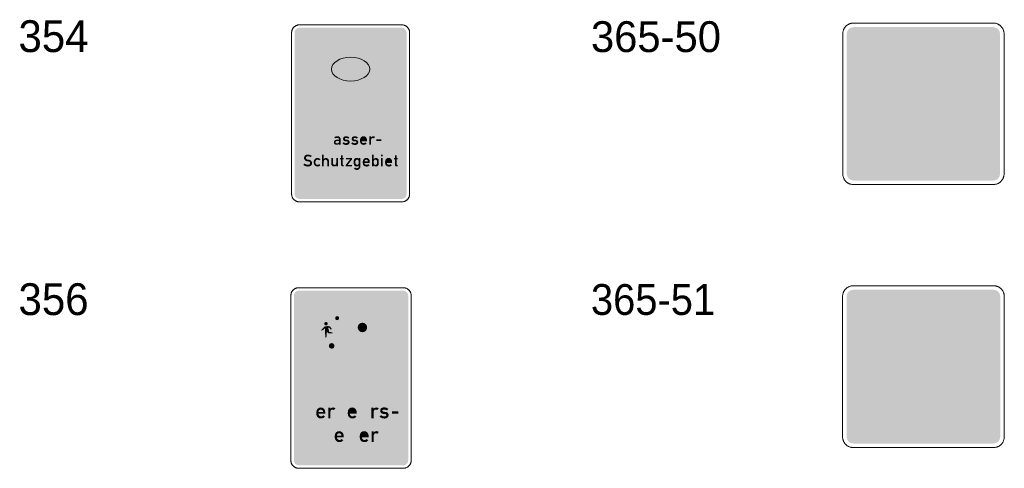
# Model space of a CAD drawing. Header units: millimetres. Extents: x 27 to 616, y -913 to 238.
# Tile 3 of 38: x 27 to 162, y -768 to -706. Entities that reach past the tile are written whole.
import ezdxf
from ezdxf.enums import TextEntityAlignment as Align

# ---------------------------------------------------------------- set-up
doc = ezdxf.new("R2010")
doc.units = ezdxf.units.MM
doc.header["$LTSCALE"] = 5
doc.linetypes.add('AUSGEZOGEN', pattern=[0])
doc.layers.add('Ebene_1', color=7, linetype='Continuous', true_color=0x000000)
doc.layers.add('Layer13', color=5, linetype='Continuous', true_color=0x0000ff)
doc.styles.add('Arial', font='arial.ttf')

msp = doc.modelspace()

# ---------------------------------------------------------------- hatches: boundary and pattern name
at = {"layer": 'Ebene_1', "linetype": 'AUSGEZOGEN', "lineweight": 18, "true_color": 0xfffffe}
for points in [[(67.52, -710.12), (77.22, -710.12), (77.22, -719.82), (67.52, -719.82)], [(143.46, -710.34), (158.2, -710.34), (158.2, -725.07), (143.46, -725.07)], [(68.55, -723.32), (68.14, -721.7), (68.4, -721.7), (68.66, -722.86), (68.98, -721.7), (69.15, -721.7), (69.47, -722.86), (69.73, -721.7), (69.99, -721.7), (69.59, -723.32), (69.37, -723.32), (69.07, -722.15), (68.76, -723.32)], [(71.26, -723.13), (71.42, -722.97), (71.66, -723.1), (71.93, -723.08), (72, -722.93), (71.9, -722.86), (71.66, -722.84), (71.52, -722.81), (71.42, -722.73), (71.35, -722.61), (71.33, -722.48), (71.41, -722.27), (71.6, -722.16), (71.92, -722.16), (72.21, -722.3), (72.07, -722.48), (71.87, -722.38), (71.65, -722.39), (71.57, -722.52), (71.67, -722.61), (71.92, -722.63), (72.05, -722.66), (72.15, -722.74), (72.22, -722.86), (72.24, -723), (72.17, -723.18), (72.02, -723.3), (71.81, -723.34), (71.61, -723.33), (71.42, -723.26)], [(72.44, -723.13), (72.6, -722.97), (72.84, -723.1), (73.12, -723.08), (73.19, -722.93), (73.08, -722.86), (72.84, -722.84), (72.71, -722.81), (72.6, -722.73), (72.53, -722.61), (72.52, -722.48), (72.6, -722.27), (72.78, -722.16), (73.1, -722.16), (73.39, -722.3), (73.25, -722.48), (73.05, -722.38), (72.83, -722.39), (72.75, -722.52), (72.85, -722.61), (73.1, -722.63), (73.23, -722.66), (73.34, -722.74), (73.4, -722.86), (73.42, -723), (73.36, -723.18), (73.2, -723.3), (73, -723.34), (72.8, -723.33), (72.61, -723.26)], [(74.61, -722.82), (73.89, -722.82), (73.89, -722.85), (73.93, -722.99), (74.04, -723.08), (74.24, -723.09), (74.41, -722.99), (74.58, -723.14), (74.45, -723.25), (74.29, -723.31), (74.13, -723.33), (73.96, -723.29), (73.83, -723.22), (73.74, -723.11), (73.68, -722.99), (73.66, -722.85), (73.66, -722.62), (73.7, -722.43), (73.8, -722.28), (73.95, -722.18), (74.13, -722.14), (74.32, -722.18), (74.47, -722.28), (74.57, -722.43), (74.61, -722.62)], [(73.89, -722.62), (73.96, -722.44), (74.13, -722.37), (74.31, -722.44), (74.38, -722.62)], [(74.95, -723.32), (74.95, -722.17), (75.18, -722.17), (75.18, -722.3), (75.3, -722.2), (75.45, -722.15), (75.59, -722.17), (75.73, -722.24), (75.57, -722.44), (75.4, -722.38), (75.24, -722.46), (75.18, -722.61), (75.18, -723.32)], [(75.91, -722.57), (76.6, -722.57), (76.6, -722.8), (75.91, -722.8)], [(65.91, -726.07), (66.07, -725.89), (66.36, -726.03), (66.68, -726.03), (66.82, -725.93), (66.84, -725.77), (66.77, -725.66), (66.66, -725.61), (66.4, -725.57), (66.22, -725.51), (66.09, -725.39), (66.01, -725.24), (66, -725.05), (66.04, -724.91), (66.13, -724.79), (66.25, -724.7), (66.4, -724.66), (66.74, -724.68), (67.05, -724.81), (66.91, -725.02), (66.68, -724.91), (66.43, -724.9), (66.29, -724.98), (66.24, -725.14), (66.3, -725.27), (66.43, -725.33), (66.69, -725.36), (66.86, -725.42), (67, -725.54), (67.08, -725.7), (67.09, -725.88), (67.05, -726.01), (66.97, -726.13), (66.87, -726.21), (66.74, -726.27), (66.52, -726.3), (66.3, -726.27), (66.09, -726.2)], [(68.24, -726.11), (68.08, -726.24), (67.89, -726.29), (67.69, -726.27), (67.51, -726.18), (67.37, -726), (67.32, -725.78), (67.32, -725.63), (67.36, -725.43), (67.47, -725.27), (67.64, -725.15), (67.84, -725.11), (68.06, -725.16), (68.24, -725.3), (68.06, -725.45), (67.97, -725.38), (67.87, -725.35), (67.76, -725.36), (67.66, -725.41), (67.58, -725.51), (67.55, -725.63), (67.55, -725.78), (67.58, -725.89), (67.64, -725.98), (67.73, -726.04), (67.84, -726.07), (67.96, -726.04), (68.06, -725.96)], [(68.47, -726.28), (68.47, -724.67), (68.7, -724.67), (68.7, -725.26), (68.82, -725.16), (68.97, -725.12), (69.11, -725.13), (69.25, -725.2), (69.36, -725.34), (69.4, -725.5), (69.4, -726.28), (69.17, -726.28), (69.17, -725.58), (69.1, -725.41), (68.93, -725.34), (68.77, -725.41), (68.7, -725.58), (68.7, -726.28)], [(70.64, -726.28), (70.41, -726.28), (70.41, -726.15), (70.29, -726.25), (70.14, -726.29), (69.99, -726.28), (69.86, -726.21), (69.75, -726.07), (69.71, -725.91), (69.71, -725.13), (69.94, -725.13), (69.94, -725.83), (70.01, -726), (70.18, -726.07), (70.34, -726), (70.41, -725.83), (70.41, -725.13), (70.64, -725.13)], [(71.44, -726.28), (71.3, -726.28), (71.2, -726.26), (71.12, -726.21), (71.06, -726.12), (71.04, -726.02), (71.04, -725.32), (70.93, -725.32), (70.93, -725.13), (71.04, -725.13), (71.04, -724.78), (71.27, -724.78), (71.27, -725.13), (71.44, -725.13), (71.44, -725.32), (71.27, -725.32), (71.27, -725.99), (71.34, -726.07), (71.44, -726.07)], [(71.7, -726.28), (71.7, -726.09), (72.28, -725.33), (71.73, -725.33), (71.73, -725.13), (72.57, -725.13), (72.57, -725.3), (71.99, -726.07), (72.57, -726.07), (72.57, -726.28)], [(76.55, -724.67), (76.78, -724.67), (76.78, -724.9), (76.55, -724.9)], [(76.55, -725.13), (76.78, -725.13), (76.78, -726.28), (76.55, -726.28)], [(78.05, -725.79), (77.33, -725.79), (77.33, -725.82), (77.37, -725.96), (77.49, -726.05), (77.68, -726.06), (77.85, -725.96), (78.03, -726.11), (77.89, -726.22), (77.74, -726.29), (77.57, -726.3), (77.4, -726.26), (77.28, -726.19), (77.18, -726.09), (77.12, -725.96), (77.1, -725.82), (77.1, -725.59), (77.14, -725.4), (77.24, -725.25), (77.39, -725.15), (77.58, -725.11), (77.76, -725.15), (77.91, -725.25), (78.02, -725.4), (78.05, -725.59)], [(77.33, -725.59), (77.4, -725.42), (77.58, -725.34), (77.75, -725.42), (77.82, -725.59)], [(78.83, -726.28), (78.69, -726.28), (78.59, -726.26), (78.5, -726.21), (78.45, -726.12), (78.43, -726.02), (78.43, -725.32), (78.31, -725.32), (78.31, -725.13), (78.43, -725.13), (78.43, -724.78), (78.66, -724.78), (78.66, -725.13), (78.83, -725.13), (78.83, -725.32), (78.66, -725.32), (78.66, -725.99), (78.73, -726.07), (78.83, -726.07)], [(77.38, -756.07), (67.48, -756.07), (67.48, -746.17), (77.38, -746.17)], [(143.44, -746.31), (158.21, -746.31), (158.21, -761.08), (143.44, -761.08)], [(69.4, -750.85), (69.43, -750.7), (69.51, -750.58), (69.63, -750.5), (69.78, -750.47), (69.93, -750.5), (70.05, -750.58), (70.13, -750.7), (70.16, -750.85), (70.13, -751), (70.05, -751.12), (69.93, -751.2), (69.78, -751.23), (69.63, -751.2), (69.51, -751.12), (69.43, -751)], [(66.63, -760.77), (65.95, -758.71), (66.28, -758.71), (66.76, -760.29), (67.24, -758.71), (67.57, -758.71), (66.89, -760.77)], [(70.51, -760.77), (70.51, -758.71), (70.81, -758.71), (70.81, -760), (71.38, -759.3), (71.73, -759.3), (71.23, -759.87), (71.8, -760.77), (71.43, -760.77), (71.05, -760.09), (70.81, -760.35), (70.81, -760.77)], [(73.61, -760.77), (73.61, -758.71), (73.9, -758.71), (73.9, -759.46), (74.05, -759.34), (74.23, -759.28), (74.42, -759.3), (74.6, -759.39), (74.74, -759.56), (74.78, -759.78), (74.78, -760.77), (74.49, -760.77), (74.49, -759.87), (74.47, -759.75), (74.4, -759.66), (74.31, -759.6), (74.2, -759.57), (74.08, -759.6), (73.99, -759.66), (73.92, -759.75), (73.9, -759.87), (73.9, -760.77)], [(76.33, -760.54), (76.54, -760.33), (76.68, -760.43), (76.84, -760.49), (77.02, -760.5), (77.19, -760.47), (77.27, -760.39), (77.28, -760.28), (77.15, -760.18), (76.84, -760.16), (76.67, -760.12), (76.53, -760.01), (76.45, -759.87), (76.42, -759.69), (76.45, -759.56), (76.53, -759.44), (76.63, -759.35), (76.76, -759.29), (76.97, -759.27), (77.17, -759.29), (77.37, -759.36), (77.54, -759.47), (77.36, -759.7), (77.11, -759.58), (76.83, -759.58), (76.74, -759.64), (76.72, -759.76), (76.85, -759.87), (77.17, -759.89), (77.34, -759.93), (77.47, -760.04), (77.56, -760.18), (77.58, -760.36), (77.5, -760.59), (77.3, -760.74), (77.04, -760.8), (76.78, -760.78), (76.54, -760.69), (76.33, -760.54), (76.37, -760.57), (76.43, -760.63), (76.44, -760.64), (76.4, -760.61)], [(69.3, -760.77), (69.3, -759.3), (69.59, -759.3), (69.59, -759.46), (69.75, -759.34), (69.93, -759.28), (70.12, -759.3), (70.29, -759.39), (70.08, -759.65), (69.98, -759.59), (69.87, -759.57), (69.76, -759.6), (69.67, -759.67), (69.59, -759.87), (69.59, -760.77)], [(73.2, -760.15), (72.28, -760.15), (72.28, -760.18), (72.33, -760.36), (72.48, -760.47), (72.73, -760.49), (72.85, -760.44), (72.94, -760.36), (73.17, -760.55), (73, -760.69), (72.8, -760.78), (72.58, -760.79), (72.37, -760.75), (72.21, -760.65), (72.09, -760.52), (72.01, -760.36), (71.99, -760.18), (71.99, -759.89), (72.03, -759.65), (72.16, -759.46), (72.36, -759.33), (72.59, -759.28), (72.83, -759.33), (73.02, -759.46), (73.15, -759.65), (73.2, -759.89)], [(72.28, -759.89), (72.31, -759.77), (72.37, -759.67), (72.47, -759.6), (72.59, -759.57), (72.72, -759.6), (72.82, -759.67), (72.88, -759.77), (72.91, -759.89)], [(75.23, -760.77), (75.23, -759.3), (75.52, -759.3), (75.52, -759.46), (75.67, -759.34), (75.85, -759.28), (76.04, -759.3), (76.22, -759.39), (76.01, -759.65), (75.91, -759.59), (75.8, -759.57), (75.69, -759.6), (75.59, -759.67), (75.52, -759.87), (75.52, -760.77)], [(78.02, -759.81), (78.91, -759.81), (78.91, -760.11), (78.02, -760.11)], [(68.62, -764.01), (68.62, -761.95), (68.91, -761.95), (68.91, -762.7), (69.07, -762.58), (69.25, -762.52), (69.44, -762.54), (69.61, -762.63), (69.75, -762.8), (69.8, -763.02), (69.8, -764.01), (69.5, -764.01), (69.5, -763.11), (69.48, -762.99), (69.42, -762.9), (69.32, -762.84), (69.21, -762.81), (69.09, -762.84), (69, -762.9), (68.94, -762.99), (68.91, -763.11), (68.91, -764.01)], [(72.34, -764.01), (72.15, -764.01), (72.02, -763.98), (71.92, -763.91), (71.85, -763.81), (71.82, -763.68), (71.82, -761.95), (72.12, -761.95), (72.12, -763.64), (72.21, -763.73), (72.34, -763.73)], [(72.78, -764.01), (72.78, -762.78), (72.63, -762.78), (72.63, -762.54), (72.78, -762.54), (72.78, -762.32), (72.81, -762.17), (72.89, -762.06), (73, -761.98), (73.15, -761.95), (73.37, -761.95), (73.37, -762.22), (73.16, -762.22), (73.07, -762.32), (73.07, -762.54), (73.37, -762.54), (73.37, -762.78), (73.07, -762.78), (73.07, -764.01)], [(74.84, -763.38), (73.92, -763.38), (73.92, -763.42), (73.97, -763.6), (74.12, -763.71), (74.37, -763.73), (74.48, -763.68), (74.58, -763.6), (74.8, -763.79), (74.64, -763.93), (74.44, -764.02), (74.22, -764.03), (74.01, -763.99), (73.85, -763.89), (73.73, -763.76), (73.65, -763.6), (73.63, -763.42), (73.63, -763.13), (73.67, -762.89), (73.8, -762.7), (74, -762.57), (74.23, -762.52), (74.47, -762.57), (74.66, -762.7), (74.79, -762.89), (74.84, -763.13)], [(73.92, -763.13), (73.94, -763), (74.01, -762.91), (74.11, -762.84), (74.23, -762.81), (74.35, -762.84), (74.45, -762.91), (74.52, -763), (74.54, -763.13)], [(75.24, -764.01), (75.24, -762.54), (75.54, -762.54), (75.54, -762.7), (75.69, -762.58), (75.87, -762.52), (76.06, -762.54), (76.24, -762.63), (76.03, -762.89), (75.93, -762.83), (75.82, -762.81), (75.71, -762.84), (75.61, -762.91), (75.54, -763.11), (75.54, -764.01)]]:
    msp.add_hatch(color=7, dxfattribs=at).paths.add_polyline_path(points, flags=0)
at = {"layer": 'Ebene_1', "linetype": 'AUSGEZOGEN', "lineweight": 18, "true_color": 0x000000}
for points in [[(75.47, -712.96), (75.4, -713.36), (75.22, -713.74), (74.94, -714.08), (74.56, -714.38), (74.1, -714.63), (73.58, -714.81), (72.99, -714.93), (72.37, -714.97), (71.75, -714.93), (71.16, -714.81), (70.64, -714.63), (70.18, -714.38), (69.8, -714.08), (69.52, -713.74), (69.34, -713.36), (69.27, -712.96), (69.34, -712.55), (69.52, -712.17), (69.8, -711.83), (70.18, -711.53), (70.64, -711.29), (71.16, -711.1), (71.75, -710.98), (72.37, -710.94), (72.99, -710.98), (73.58, -711.1), (74.1, -711.29), (74.56, -711.53), (74.94, -711.83), (75.22, -712.17), (75.4, -712.55)], [(148.86, -714.73), (148.53, -714.89), (148.3, -715.04), (148.12, -715.25), (148, -715.5), (147.96, -715.78), (147.99, -715.99), (148.06, -716.2), (150.34, -721.09), (150.5, -721.33), (150.71, -721.5), (150.96, -721.62), (151.23, -721.66), (151.45, -721.63), (151.65, -721.57), (151.98, -721.41), (154.43, -723.46), (153.97, -723.73), (153.48, -723.93), (152.97, -724.05), (152.44, -724.09), (151.91, -724.05), (151.41, -723.93), (150.92, -723.74), (150.47, -723.47), (149.53, -722.73), (148.7, -721.89), (147.99, -720.96), (147.39, -719.96), (146.91, -718.89), (146.56, -717.77), (146.35, -716.61), (146.27, -715.42), (146.31, -714.57), (146.4, -714.04), (146.56, -713.54), (146.8, -713.07), (147.11, -712.65), (147.47, -712.28), (147.89, -711.97), (148.36, -711.72), (148.86, -711.54)], [(149.36, -714.91), (149.36, -711.34), (150.34, -711.8), (150.34, -714.46), (149.36, -714.91), (152.16, -720.92), (153.14, -720.46), (155.18, -722.16), (154.9, -723.21), (152.16, -720.92)], [(69.27, -715.44), (69.27, -714.51), (70.09, -714.51), (70.6, -714.78), (71.16, -714.97), (71.76, -715.09), (72.37, -715.13), (72.98, -715.09), (73.58, -714.97), (74.14, -714.78), (74.65, -714.51), (75.47, -714.51), (75.47, -715.44)], [(69.74, -717.45), (69.63, -717.4), (69.58, -717.29), (69.58, -715.74), (69.63, -715.64), (69.74, -715.59), (70.2, -715.59), (70.31, -715.64), (70.36, -715.74), (70.36, -717.29), (70.31, -717.4), (70.2, -717.45)], [(70.67, -717.45), (70.56, -717.4), (70.51, -717.29), (70.51, -715.74), (70.56, -715.64), (70.67, -715.59), (71.13, -715.59), (71.24, -715.64), (71.29, -715.74), (71.29, -716.17), (71.33, -716.28), (71.44, -716.33), (71.74, -716.33), (71.85, -716.3), (71.95, -716.24), (72.05, -716.14), (72.2, -716.05), (72.37, -716.02), (72.54, -716.05), (72.69, -716.14), (72.79, -716.24), (72.89, -716.3), (73, -716.33), (73.3, -716.33), (73.41, -716.28), (73.45, -716.17), (73.45, -715.74), (73.5, -715.64), (73.61, -715.59), (74.07, -715.59), (74.18, -715.64), (74.23, -715.74), (74.23, -717.29), (74.18, -717.4), (74.07, -717.45), (73.61, -717.45), (73.5, -717.4), (73.45, -717.29), (73.45, -716.87), (73.41, -716.76), (73.3, -716.71), (73, -716.71), (72.89, -716.73), (72.79, -716.8), (72.69, -716.89), (72.54, -716.99), (72.37, -717.02), (72.2, -716.99), (72.05, -716.89), (71.95, -716.8), (71.85, -716.73), (71.74, -716.71), (71.44, -716.71), (71.33, -716.76), (71.29, -716.87), (71.29, -717.29), (71.24, -717.4), (71.13, -717.45)], [(74.54, -717.45), (74.43, -717.4), (74.38, -717.29), (74.38, -715.74), (74.43, -715.64), (74.54, -715.59), (75, -715.59), (75.11, -715.64), (75.16, -715.74), (75.16, -717.29), (75.11, -717.4), (75, -717.45)], [(70.8, -747.05), (70.78, -747.16), (70.72, -747.25), (70.64, -747.31), (70.53, -747.33), (70.43, -747.31), (70.34, -747.25), (70.28, -747.16), (70.26, -747.05), (70.28, -746.95), (70.34, -746.86), (70.43, -746.8), (70.53, -746.78), (70.64, -746.8), (70.72, -746.86), (70.78, -746.95)], [(68.85, -748.46), (68.54, -748.72), (68.31, -748.7), (68.86, -748.15), (69.04, -748.18), (69.21, -748.12), (69.57, -748.2), (69.61, -748.23), (69.8, -748.6), (69.66, -748.61), (69.56, -748.53), (69.47, -748.36), (69.3, -748.36), (69.45, -748.95), (69.78, -748.98), (69.9, -749.03), (69.95, -749.15), (69.38, -749.15), (69.33, -749.13), (69.25, -749), (69.08, -749.05), (69.08, -749.57), (69.03, -749.69), (68.91, -749.75)], [(69.25, -747.81), (69.18, -747.99), (69, -748.06), (68.83, -747.99), (68.75, -747.81), (68.83, -747.63), (69, -747.56), (69.18, -747.63)], [(70.18, -749.74), (70.41, -748.4), (70.41, -748.35), (70.33, -747.71), (69.8, -748.03), (69.62, -748.06), (69.48, -747.95), (70.34, -747.44), (70.59, -747.48), (70.83, -747.37), (71.28, -747.51), (71.33, -747.55), (71.59, -748.03), (71.41, -748.05), (71.27, -747.94), (71.15, -747.72), (70.87, -747.63), (70.95, -748.29), (70.96, -748.33), (71.16, -748.81), (71.6, -749), (71.72, -749.13), (71.72, -749.31), (70.99, -749.02), (70.95, -748.98), (70.69, -748.38), (70.45, -749.56), (70.35, -749.71), (70.18, -749.74), (70.23, -749.75), (70.23, -749.75)], [(73.34, -748.33), (73.39, -748.08), (73.53, -747.87), (73.73, -747.73), (73.99, -747.68), (74.24, -747.73), (74.45, -747.87), (74.59, -748.08), (74.64, -748.33), (74.59, -748.58), (74.45, -748.79), (74.24, -748.93), (73.99, -748.98), (73.73, -748.93), (73.53, -748.79), (73.39, -748.58)], [(147.38, -750.71), (147.05, -750.87), (146.81, -751.02), (146.63, -751.23), (146.52, -751.48), (146.48, -751.76), (146.5, -751.98), (146.57, -752.18), (148.86, -757.09), (149.02, -757.32), (149.23, -757.5), (149.48, -757.61), (149.76, -757.65), (149.97, -757.63), (150.17, -757.56), (150.51, -757.41), (152.96, -759.46), (152.5, -759.73), (152.01, -759.93), (151.5, -760.05), (150.97, -760.09), (150.44, -760.05), (149.93, -759.94), (149.44, -759.74), (148.99, -759.47), (148.05, -758.73), (147.22, -757.89), (146.5, -756.96), (145.9, -755.95), (145.42, -754.88), (145.07, -753.76), (144.86, -752.6), (144.78, -751.4), (144.82, -750.55), (144.91, -750.02), (145.08, -749.52), (145.32, -749.05), (145.62, -748.63), (145.99, -748.25), (146.4, -747.94), (146.87, -747.69), (147.38, -747.51)], [(147.87, -750.89), (147.87, -747.31), (148.86, -747.77), (148.86, -750.43), (147.87, -750.89), (150.69, -756.91), (151.67, -756.45), (153.72, -758.16), (153.44, -759.21), (150.69, -756.91)], [(76.09, -751.03), (74.64, -749.93), (74.64, -751.77), (73.34, -751.77), (73.34, -749.93), (71.88, -751.03), (71.78, -751.07), (71.67, -751.08), (71.57, -751.05), (71.48, -750.97), (71.47, -750.95), (70.43, -750.95), (70.33, -751.2), (70.16, -751.38), (69.94, -751.48), (69.68, -751.5), (69.44, -751.41), (69.25, -751.24), (69.15, -751.01), (69.14, -750.75), (69.23, -750.51), (69.4, -750.33), (69.62, -750.22), (69.88, -750.21), (70.08, -750.27), (70.24, -750.39), (70.36, -750.55), (70.43, -750.75), (71.43, -750.75), (71.54, -750.57), (73.41, -749.15), (73.69, -749.31), (73.99, -749.36), (74.29, -749.31), (74.56, -749.15), (76.44, -750.57), (76.51, -750.66), (76.55, -750.76), (76.54, -750.87), (76.49, -750.97), (76.41, -751.05), (76.31, -751.08), (76.2, -751.07), (76.09, -751.03), (76.11, -751.04), (76.14, -751.06), (76.15, -751.07)], [(73.99, -752.35), (72.45, -755.18), (72.28, -755.38), (72.06, -755.49), (71.81, -755.52), (71.57, -755.44), (73.3, -752.25), (73.34, -752.1), (73.34, -752.02), (74.64, -752.02), (74.64, -752.1), (74.68, -752.25), (76.41, -755.44), (76.16, -755.52), (75.91, -755.49), (75.69, -755.38), (75.52, -755.18)], [(149.35, -754.45), (149.64, -754.1), (150.02, -754.33), (150.46, -754.4), (150.77, -754.37), (150.89, -754.31), (150.98, -754.23), (151.04, -754.11), (151.07, -753.98), (151.04, -753.84), (150.97, -753.72), (150.86, -753.63), (150.72, -753.59), (150.24, -753.53), (149.95, -753.43), (149.72, -753.25), (149.56, -752.99), (149.51, -752.69), (149.57, -752.39), (149.72, -752.13), (149.96, -751.94), (150.25, -751.85), (150.46, -751.84), (150.97, -751.92), (151.43, -752.14), (151.18, -752.51), (150.84, -752.34), (150.46, -752.29), (150.31, -752.3), (150.17, -752.34), (150.06, -752.43), (149.98, -752.55), (149.96, -752.69), (149.98, -752.83), (150.06, -752.95), (150.16, -753.04), (150.3, -753.08), (150.78, -753.14), (151.07, -753.24), (151.31, -753.43), (151.46, -753.68), (151.51, -753.98), (151.47, -754.26), (151.34, -754.5), (151.13, -754.69), (150.88, -754.8), (150.46, -754.85), (150.16, -754.83), (149.87, -754.75), (149.6, -754.62)], [(151.94, -753.8), (151.94, -752.9), (151.96, -752.69), (152.02, -752.49), (152.12, -752.31), (152.25, -752.15), (152.4, -752.03), (152.58, -751.93), (152.78, -751.87), (152.99, -751.85), (153.2, -751.87), (153.4, -751.93), (153.58, -752.03), (153.74, -752.15), (153.87, -752.31), (153.96, -752.49), (154.03, -752.69), (154.05, -752.9), (154.05, -753.8), (154.03, -754.01), (153.96, -754.21), (153.87, -754.39), (153.74, -754.54), (153.58, -754.67), (153.4, -754.77), (153.2, -754.83), (152.99, -754.85), (152.78, -754.83), (152.58, -754.77), (152.4, -754.67), (152.25, -754.54), (152.12, -754.39), (152.02, -754.21), (151.96, -754.01)], [(152.38, -753.8), (152.43, -754.03), (152.56, -754.23), (152.76, -754.36), (152.99, -754.4), (153.23, -754.36), (153.42, -754.23), (153.55, -754.03), (153.6, -753.8), (153.6, -752.9), (153.55, -752.66), (153.42, -752.47), (153.23, -752.34), (152.99, -752.29), (152.76, -752.34), (152.56, -752.47), (152.43, -752.66), (152.38, -752.9), (152.38, -753.8), (154.42, -754.45), (154.71, -754.1), (155.09, -754.33), (155.52, -754.4), (155.83, -754.37), (155.95, -754.31), (156.05, -754.23), (156.11, -754.11), (156.13, -753.98), (156.1, -753.84), (156.03, -753.72), (155.92, -753.63), (155.79, -753.59), (155.31, -753.53), (155.02, -753.43), (154.78, -753.25), (154.63, -752.99), (154.57, -752.69), (154.63, -752.39), (154.79, -752.13), (155.02, -751.94), (155.32, -751.85), (155.52, -751.84), (156.04, -751.92), (156.5, -752.14), (156.25, -752.51), (155.9, -752.34), (155.52, -752.29), (155.37, -752.3), (155.23, -752.34), (155.12, -752.43), (155.05, -752.55), (155.02, -752.69), (155.05, -752.83), (155.12, -752.95), (155.23, -753.04), (155.37, -753.08), (155.85, -753.14), (156.14, -753.24), (156.37, -753.43), (156.52, -753.68), (156.58, -753.98), (156.53, -754.26), (156.4, -754.5), (156.2, -754.69), (155.94, -754.8), (155.52, -754.85), (155.22, -754.83), (154.93, -754.75), (154.66, -754.62), (154.42, -754.45)]]:
    msp.add_hatch(color=18, dxfattribs=at).paths.add_polyline_path(points, flags=0)
at = {"layer": 'Ebene_1', "linetype": 'AUSGEZOGEN', "lineweight": 18, "true_color": 0xce2729}
msp.add_hatch(color=242, dxfattribs=at).paths.add_polyline_path([(75, -712.96), (74.95, -713.28), (74.8, -713.59), (74.55, -713.87), (74.23, -714.11), (73.84, -714.31), (73.39, -714.46), (72.9, -714.55), (72.37, -714.58), (71.84, -714.55), (71.35, -714.46), (70.9, -714.31), (70.51, -714.11), (70.19, -713.87), (69.94, -713.59), (69.79, -713.28), (69.74, -712.96), (69.79, -712.63), (69.94, -712.32), (70.19, -712.05), (70.51, -711.81), (70.9, -711.61), (71.35, -711.46), (71.84, -711.36), (72.37, -711.33), (72.9, -711.36), (73.39, -711.46), (73.84, -711.61), (74.23, -711.81), (74.55, -712.05), (74.8, -712.32), (74.95, -712.63)], flags=0)
at = {"layer": 'Ebene_1', "linetype": 'AUSGEZOGEN', "lineweight": 18, "true_color": 0xfffffe}
h = msp.add_hatch(color=7, dxfattribs=at)
h.paths.add_polyline_path([(71, -723.32), (70.77, -723.32), (70.77, -723.2), (70.68, -723.29), (70.57, -723.32), (70.42, -723.32), (70.29, -723.29), (70.18, -723.22), (70.1, -723.11), (70.08, -722.97), (70.1, -722.84), (70.18, -722.73), (70.29, -722.65), (70.42, -722.63), (70.77, -722.63), (70.77, -722.51), (70.66, -722.38), (70.41, -722.38), (70.32, -722.45), (70.14, -722.31), (70.24, -722.21), (70.37, -722.16), (70.7, -722.16), (70.82, -722.2), (70.91, -722.28), (70.98, -722.39), (71, -722.51)], flags=0)
h.paths.add_polyline_path([(70.77, -722.81), (70.44, -722.81), (70.33, -722.86), (70.29, -722.96), (70.33, -723.06), (70.44, -723.1), (70.62, -723.1), (70.73, -723.06), (70.77, -722.96)], flags=0)
h = msp.add_hatch(color=7, dxfattribs=at)
h.paths.add_polyline_path([(73.72, -725.13), (73.72, -726.3), (73.66, -726.54), (73.47, -726.71), (73.3, -726.76), (73.12, -726.75), (72.96, -726.69), (72.83, -726.57), (73, -726.43), (73.17, -726.53), (73.37, -726.5), (73.46, -726.42), (73.49, -726.3), (73.49, -726.15), (73.37, -726.25), (73.23, -726.29), (73.08, -726.28), (72.95, -726.21), (72.84, -726.08), (72.8, -725.91), (72.8, -725.5), (72.83, -725.35), (72.91, -725.23), (73.04, -725.14), (73.19, -725.11), (73.36, -725.15), (73.49, -725.26), (73.49, -725.13)], flags=0)
h.paths.add_polyline_path([(73.49, -725.83), (73.49, -725.58), (73.43, -725.41), (73.26, -725.34), (73.1, -725.41), (73.03, -725.58), (73.03, -725.83), (73.1, -726), (73.26, -726.07), (73.43, -726)], flags=0)
h = msp.add_hatch(color=7, dxfattribs=at)
h.paths.add_polyline_path([(74.99, -725.79), (74.27, -725.79), (74.27, -725.82), (74.31, -725.96), (74.43, -726.05), (74.62, -726.06), (74.79, -725.96), (74.97, -726.11), (74.84, -726.22), (74.68, -726.29), (74.51, -726.3), (74.34, -726.26), (74.22, -726.19), (74.12, -726.09), (74.06, -725.96), (74.04, -725.82), (74.04, -725.59), (74.08, -725.4), (74.18, -725.25), (74.33, -725.15), (74.52, -725.11), (74.7, -725.15), (74.85, -725.25), (74.96, -725.4), (74.99, -725.59)], flags=0)
h.paths.add_polyline_path([(74.27, -725.59), (74.76, -725.59), (74.69, -725.42), (74.52, -725.34), (74.34, -725.42)], flags=0)
h = msp.add_hatch(color=7, dxfattribs=at)
h.paths.add_polyline_path([(75.31, -726.28), (75.31, -724.67), (75.54, -724.67), (75.54, -725.26), (75.66, -725.16), (75.8, -725.12), (75.95, -725.13), (76.09, -725.2), (76.2, -725.34), (76.23, -725.5), (76.23, -725.91), (76.2, -726.06), (76.12, -726.18), (76, -726.27), (75.85, -726.3), (75.68, -726.26), (75.54, -726.15), (75.54, -726.28)], flags=0)
h.paths.add_polyline_path([(75.54, -725.83), (75.61, -726), (75.77, -726.07), (75.94, -726), (76, -725.83), (76, -725.58), (75.94, -725.41), (75.77, -725.34), (75.61, -725.41), (75.54, -725.58)], flags=0)
h = msp.add_hatch(color=7, dxfattribs=at)
h.paths.add_polyline_path([(68.89, -760.15), (67.97, -760.15), (67.97, -760.18), (68.03, -760.36), (68.17, -760.47), (68.42, -760.49), (68.54, -760.44), (68.64, -760.36), (68.86, -760.55), (68.69, -760.69), (68.49, -760.78), (68.28, -760.79), (68.06, -760.75), (67.91, -760.65), (67.78, -760.52), (67.71, -760.36), (67.68, -760.18), (67.68, -759.89), (67.73, -759.65), (67.86, -759.46), (68.05, -759.33), (68.29, -759.28), (68.52, -759.33), (68.72, -759.46), (68.85, -759.65), (68.89, -759.89)], flags=0)
h.paths.add_polyline_path([(67.97, -759.89), (68.6, -759.89), (68.58, -759.77), (68.51, -759.67), (68.41, -759.6), (68.29, -759.57), (68.17, -759.6), (68.07, -759.67), (68, -759.77)], flags=0)
h = msp.add_hatch(color=7, dxfattribs=at)
h.paths.add_polyline_path([(71.42, -763.38), (70.5, -763.38), (70.5, -763.42), (70.55, -763.6), (70.69, -763.71), (70.94, -763.73), (71.06, -763.68), (71.16, -763.6), (71.38, -763.79), (71.21, -763.93), (71.01, -764.02), (70.8, -764.03), (70.58, -763.99), (70.43, -763.89), (70.31, -763.76), (70.23, -763.6), (70.2, -763.42), (70.2, -763.13), (70.25, -762.89), (70.38, -762.7), (70.57, -762.57), (70.81, -762.52), (71.05, -762.57), (71.24, -762.7), (71.37, -762.89), (71.42, -763.13)], flags=0)
h.paths.add_polyline_path([(70.5, -763.13), (71.12, -763.13), (71.1, -763), (71.03, -762.91), (70.93, -762.84), (70.81, -762.81), (70.69, -762.84), (70.59, -762.91), (70.52, -763)], flags=0)
at = {"layer": 'Layer13', "linetype": 'AUSGEZOGEN', "lineweight": 18, "true_color": 0x0000ff}
for points in [[(65.37, -730.73), (65.11, -730.67), (64.89, -730.53), (64.75, -730.32), (64.69, -730.05), (64.69, -707.97), (64.75, -707.71), (64.89, -707.49), (65.11, -707.35), (65.37, -707.29), (79.37, -707.29), (79.64, -707.35), (79.85, -707.49), (79.99, -707.71), (80.05, -707.97), (80.05, -730.05), (79.99, -730.32), (79.85, -730.53), (79.64, -730.67), (79.37, -730.73)], [(141.25, -728.21), (140.89, -728.13), (140.6, -727.94), (140.4, -727.64), (140.33, -727.29), (140.33, -708.13), (140.4, -707.77), (140.6, -707.48), (140.89, -707.28), (141.25, -707.21), (160.41, -707.21), (160.77, -707.28), (161.06, -707.48), (161.26, -707.77), (161.33, -708.13), (161.33, -727.29), (161.26, -727.64), (161.06, -727.94), (160.77, -728.13), (160.41, -728.21)], [(69.27, -718.22), (69.27, -717.91), (69.42, -717.85), (69.65, -717.78), (69.89, -717.76), (70.13, -717.78), (70.37, -717.85), (70.65, -717.97), (70.89, -718.04), (71.13, -718.07), (71.37, -718.04), (71.61, -717.97), (71.89, -717.85), (72.13, -717.78), (72.37, -717.76), (72.61, -717.78), (72.85, -717.85), (73.13, -717.97), (73.37, -718.04), (73.61, -718.07), (73.85, -718.04), (74.09, -717.97), (74.37, -717.85), (74.61, -717.78), (74.85, -717.76), (75.09, -717.78), (75.32, -717.85), (75.47, -717.91), (75.47, -718.22), (75.32, -718.16), (75.09, -718.09), (74.85, -718.07), (74.61, -718.09), (74.37, -718.16), (74.09, -718.28), (73.85, -718.35), (73.61, -718.38), (73.37, -718.35), (73.13, -718.28), (72.85, -718.16), (72.61, -718.09), (72.37, -718.07), (72.13, -718.09), (71.89, -718.16), (71.61, -718.28), (71.37, -718.35), (71.13, -718.38), (70.89, -718.35), (70.65, -718.28), (70.37, -718.16), (70.13, -718.09), (69.89, -718.07), (69.65, -718.09), (69.42, -718.16)], [(69.27, -718.84), (69.27, -718.53), (69.42, -718.47), (69.65, -718.4), (69.89, -718.38), (70.13, -718.4), (70.37, -718.47), (70.65, -718.59), (70.89, -718.66), (71.13, -718.69), (71.37, -718.66), (71.61, -718.59), (71.89, -718.47), (72.13, -718.4), (72.37, -718.38), (72.61, -718.4), (72.85, -718.47), (73.13, -718.59), (73.37, -718.66), (73.61, -718.69), (73.85, -718.66), (74.09, -718.59), (74.37, -718.47), (74.61, -718.4), (74.85, -718.38), (75.09, -718.4), (75.32, -718.47), (75.47, -718.53), (75.47, -718.84), (75.32, -718.78), (75.09, -718.71), (74.85, -718.69), (74.61, -718.71), (74.37, -718.78), (74.09, -718.9), (73.85, -718.97), (73.61, -719), (73.37, -718.97), (73.13, -718.9), (72.85, -718.78), (72.61, -718.71), (72.37, -718.69), (72.13, -718.71), (71.89, -718.78), (71.61, -718.9), (71.37, -718.97), (71.13, -719), (70.89, -718.97), (70.65, -718.9), (70.37, -718.78), (70.13, -718.71), (69.89, -718.69), (69.65, -718.71), (69.42, -718.78)], [(73.88, -722.65), (73.95, -722.44), (74.03, -722.37), (74.14, -722.34), (74.27, -722.36), (74.37, -722.43), (74.43, -722.53), (74.45, -722.65)], [(77.31, -725.64), (77.38, -725.43), (77.46, -725.36), (77.57, -725.33), (77.7, -725.35), (77.8, -725.42), (77.86, -725.52), (77.88, -725.64)], [(79.57, -767.2), (65.28, -767.2), (65.02, -767.15), (64.8, -767), (64.65, -766.78), (64.6, -766.51), (64.6, -743.98), (64.65, -743.71), (64.8, -743.49), (65.02, -743.34), (65.28, -743.29), (79.57, -743.29), (79.84, -743.34), (80.06, -743.49), (80.21, -743.71), (80.26, -743.98), (80.26, -766.51), (80.21, -766.78), (80.06, -767), (79.84, -767.15)], [(141.23, -764.22), (140.87, -764.15), (140.57, -763.95), (140.38, -763.65), (140.3, -763.3), (140.3, -744.09), (140.38, -743.73), (140.57, -743.44), (140.87, -743.24), (141.23, -743.17), (160.43, -743.17), (160.79, -743.24), (161.08, -743.44), (161.28, -743.73), (161.35, -744.09), (161.35, -763.3), (161.28, -763.65), (161.08, -763.95), (160.79, -764.15), (160.43, -764.22)], [(72.23, -759.93), (72.27, -759.78), (72.35, -759.66), (72.46, -759.57), (72.6, -759.54), (72.75, -759.57), (72.86, -759.66), (72.94, -759.78), (72.99, -759.93)], [(73.88, -763.21), (73.92, -763.06), (74, -762.94), (74.12, -762.85), (74.25, -762.82), (74.4, -762.85), (74.51, -762.94), (74.59, -763.06), (74.64, -763.21)]]:
    msp.add_hatch(color=5, dxfattribs=at).paths.add_polyline_path(points, flags=0)

# ---------------------------------------------------------------- linework, layer by layer
at = {"layer": 'Ebene_1', "color": 18, "linetype": 'AUSGEZOGEN', "lineweight": 18, "true_color": 0x000000}
for p, q in [((141.25, -706.65), (160.41, -706.65)), ((141.25, -706.65), (160.41, -706.65)), ((64.29, -730.05), (64.29, -707.97)), ((65.37, -706.89), (79.37, -706.89)), ((80.45, -707.97), (80.45, -730.05)), ((139.78, -727.29), (139.78, -708.13)), ((139.78, -727.29), (139.78, -708.13)), ((161.88, -708.13), (161.88, -727.29)), ((161.88, -708.13), (161.88, -727.29)), ((160.41, -728.76), (141.25, -728.76)), ((160.41, -728.76), (141.25, -728.76)), ((79.37, -731.13), (65.37, -731.13)), ((65.28, -742.88), (79.57, -742.88)), ((141.23, -742.61), (160.43, -742.61)), ((64.18, -766.51), (64.18, -743.98)), ((80.67, -743.98), (80.67, -766.51)), ((139.75, -763.3), (139.75, -744.09)), ((161.91, -744.09), (161.91, -763.3)), ((160.43, -764.77), (141.23, -764.77)), ((79.57, -767.61), (65.28, -767.61))]:
    msp.add_line(p, q, dxfattribs=at)
for points in [[(139.78, -708.13), (139.78, -708.05), (139.79, -707.98), (139.79, -707.9), (139.81, -707.83), (139.82, -707.76), (139.84, -707.69), (139.87, -707.62), (139.89, -707.55), (139.92, -707.49), (139.96, -707.43), (139.99, -707.36), (140.03, -707.3), (140.07, -707.25), (140.11, -707.19), (140.16, -707.14), (140.21, -707.09), (140.26, -707.04), (140.31, -706.99), (140.37, -706.95), (140.43, -706.91), (140.49, -706.87), (140.55, -706.83), (140.61, -706.8), (140.68, -706.77), (140.74, -706.74), (140.81, -706.72), (140.88, -706.7), (140.95, -706.68), (141.03, -706.67), (141.1, -706.66), (141.17, -706.66), (141.25, -706.65)], [(139.78, -708.13), (139.78, -708.05), (139.79, -707.98), (139.79, -707.9), (139.81, -707.83), (139.82, -707.76), (139.84, -707.69), (139.87, -707.62), (139.89, -707.55), (139.92, -707.49), (139.96, -707.43), (139.99, -707.36), (140.03, -707.3), (140.07, -707.25), (140.11, -707.19), (140.16, -707.14), (140.21, -707.09), (140.26, -707.04), (140.31, -706.99), (140.37, -706.95), (140.43, -706.91), (140.49, -706.87), (140.55, -706.83), (140.61, -706.8), (140.68, -706.77), (140.74, -706.74), (140.81, -706.72), (140.88, -706.7), (140.95, -706.68), (141.03, -706.67), (141.1, -706.66), (141.17, -706.66), (141.25, -706.65)], [(160.41, -706.65), (160.48, -706.66), (160.56, -706.66), (160.63, -706.67), (160.7, -706.68), (160.78, -706.7), (160.85, -706.72), (160.91, -706.74), (160.98, -706.77), (161.05, -706.8), (161.11, -706.83), (161.17, -706.87), (161.23, -706.91), (161.29, -706.95), (161.34, -706.99), (161.4, -707.04), (161.45, -707.09), (161.5, -707.14), (161.54, -707.19), (161.59, -707.25), (161.63, -707.3), (161.67, -707.36), (161.7, -707.43), (161.74, -707.49), (161.76, -707.55), (161.79, -707.62), (161.81, -707.69), (161.83, -707.76), (161.85, -707.83), (161.86, -707.9), (161.87, -707.98), (161.88, -708.05), (161.88, -708.13)], [(160.41, -706.65), (160.48, -706.66), (160.56, -706.66), (160.63, -706.67), (160.7, -706.68), (160.78, -706.7), (160.85, -706.72), (160.91, -706.74), (160.98, -706.77), (161.05, -706.8), (161.11, -706.83), (161.17, -706.87), (161.23, -706.91), (161.29, -706.95), (161.34, -706.99), (161.4, -707.04), (161.45, -707.09), (161.5, -707.14), (161.54, -707.19), (161.59, -707.25), (161.63, -707.3), (161.67, -707.36), (161.7, -707.43), (161.74, -707.49), (161.76, -707.55), (161.79, -707.62), (161.81, -707.69), (161.83, -707.76), (161.85, -707.83), (161.86, -707.9), (161.87, -707.98), (161.88, -708.05), (161.88, -708.13)], [(64.29, -707.97), (64.29, -707.91), (64.3, -707.86), (64.3, -707.8), (64.31, -707.75), (64.32, -707.7), (64.34, -707.65), (64.36, -707.6), (64.38, -707.55), (64.4, -707.5), (64.42, -707.45), (64.45, -707.41), (64.47, -707.36), (64.5, -707.32), (64.54, -707.28), (64.57, -707.24), (64.61, -707.21), (64.64, -707.17), (64.68, -707.14), (64.72, -707.1), (64.77, -707.07), (64.81, -707.05), (64.85, -707.02), (64.9, -707), (64.95, -706.97), (65, -706.96), (65.05, -706.94), (65.1, -706.92), (65.15, -706.91), (65.2, -706.9), (65.26, -706.9), (65.31, -706.89), (65.37, -706.89)], [(79.37, -706.89), (79.43, -706.89), (79.48, -706.9), (79.54, -706.9), (79.59, -706.91), (79.64, -706.92), (79.69, -706.94), (79.74, -706.96), (79.79, -706.97), (79.84, -707), (79.89, -707.02), (79.93, -707.05), (79.98, -707.07), (80.02, -707.1), (80.06, -707.14), (80.1, -707.17), (80.14, -707.21), (80.17, -707.24), (80.2, -707.28), (80.24, -707.32), (80.27, -707.36), (80.29, -707.41), (80.32, -707.45), (80.34, -707.5), (80.37, -707.55), (80.39, -707.6), (80.4, -707.65), (80.42, -707.7), (80.43, -707.75), (80.44, -707.8), (80.45, -707.86), (80.45, -707.91), (80.45, -707.97)], [(141.25, -728.76), (141.17, -728.76), (141.1, -728.75), (141.03, -728.74), (140.95, -728.73), (140.88, -728.71), (140.81, -728.69), (140.74, -728.67), (140.68, -728.64), (140.61, -728.61), (140.55, -728.58), (140.49, -728.55), (140.43, -728.51), (140.37, -728.47), (140.31, -728.42), (140.26, -728.38), (140.21, -728.33), (140.16, -728.28), (140.11, -728.22), (140.07, -728.17), (140.03, -728.11), (139.99, -728.05), (139.96, -727.99), (139.92, -727.92), (139.89, -727.86), (139.87, -727.79), (139.84, -727.72), (139.82, -727.65), (139.81, -727.58), (139.79, -727.51), (139.79, -727.44), (139.78, -727.36), (139.78, -727.29)], [(141.25, -728.76), (141.17, -728.76), (141.1, -728.75), (141.03, -728.74), (140.95, -728.73), (140.88, -728.71), (140.81, -728.69), (140.74, -728.67), (140.68, -728.64), (140.61, -728.61), (140.55, -728.58), (140.49, -728.55), (140.43, -728.51), (140.37, -728.47), (140.31, -728.42), (140.26, -728.38), (140.21, -728.33), (140.16, -728.28), (140.11, -728.22), (140.07, -728.17), (140.03, -728.11), (139.99, -728.05), (139.96, -727.99), (139.92, -727.92), (139.89, -727.86), (139.87, -727.79), (139.84, -727.72), (139.82, -727.65), (139.81, -727.58), (139.79, -727.51), (139.79, -727.44), (139.78, -727.36), (139.78, -727.29)], [(161.88, -727.29), (161.88, -727.36), (161.87, -727.44), (161.86, -727.51), (161.85, -727.58), (161.83, -727.65), (161.81, -727.72), (161.79, -727.79), (161.76, -727.86), (161.74, -727.92), (161.7, -727.99), (161.67, -728.05), (161.63, -728.11), (161.59, -728.17), (161.54, -728.22), (161.5, -728.28), (161.45, -728.33), (161.4, -728.38), (161.34, -728.42), (161.29, -728.47), (161.23, -728.51), (161.17, -728.55), (161.11, -728.58), (161.05, -728.61), (160.98, -728.64), (160.91, -728.67), (160.85, -728.69), (160.78, -728.71), (160.7, -728.73), (160.63, -728.74), (160.56, -728.75), (160.48, -728.76), (160.41, -728.76)], [(161.88, -727.29), (161.88, -727.36), (161.87, -727.44), (161.86, -727.51), (161.85, -727.58), (161.83, -727.65), (161.81, -727.72), (161.79, -727.79), (161.76, -727.86), (161.74, -727.92), (161.7, -727.99), (161.67, -728.05), (161.63, -728.11), (161.59, -728.17), (161.54, -728.22), (161.5, -728.28), (161.45, -728.33), (161.4, -728.38), (161.34, -728.42), (161.29, -728.47), (161.23, -728.51), (161.17, -728.55), (161.11, -728.58), (161.05, -728.61), (160.98, -728.64), (160.91, -728.67), (160.85, -728.69), (160.78, -728.71), (160.7, -728.73), (160.63, -728.74), (160.56, -728.75), (160.48, -728.76), (160.41, -728.76)], [(65.37, -731.13), (65.31, -731.13), (65.26, -731.12), (65.2, -731.12), (65.15, -731.11), (65.1, -731.1), (65.05, -731.08), (65, -731.06), (64.95, -731.05), (64.9, -731.02), (64.85, -731), (64.81, -730.97), (64.77, -730.95), (64.72, -730.92), (64.68, -730.88), (64.64, -730.85), (64.61, -730.81), (64.57, -730.78), (64.54, -730.74), (64.5, -730.7), (64.47, -730.65), (64.45, -730.61), (64.42, -730.57), (64.4, -730.52), (64.38, -730.47), (64.36, -730.42), (64.34, -730.37), (64.32, -730.32), (64.31, -730.27), (64.3, -730.22), (64.3, -730.16), (64.29, -730.11), (64.29, -730.05)], [(80.45, -730.05), (80.45, -730.11), (80.45, -730.16), (80.44, -730.22), (80.43, -730.27), (80.42, -730.32), (80.4, -730.37), (80.39, -730.42), (80.37, -730.47), (80.34, -730.52), (80.32, -730.57), (80.29, -730.61), (80.27, -730.65), (80.24, -730.7), (80.2, -730.74), (80.17, -730.78), (80.14, -730.81), (80.1, -730.85), (80.06, -730.88), (80.02, -730.92), (79.98, -730.95), (79.93, -730.97), (79.89, -731), (79.84, -731.02), (79.79, -731.05), (79.74, -731.06), (79.69, -731.08), (79.64, -731.1), (79.59, -731.11), (79.54, -731.12), (79.48, -731.12), (79.43, -731.13), (79.37, -731.13)], [(64.18, -743.98), (64.19, -743.92), (64.19, -743.86), (64.2, -743.81), (64.21, -743.75), (64.22, -743.7), (64.23, -743.65), (64.25, -743.6), (64.27, -743.55), (64.29, -743.5), (64.32, -743.45), (64.34, -743.41), (64.37, -743.36), (64.4, -743.32), (64.43, -743.28), (64.47, -743.24), (64.51, -743.2), (64.54, -743.16), (64.58, -743.13), (64.63, -743.09), (64.67, -743.06), (64.71, -743.04), (64.76, -743.01), (64.81, -742.98), (64.86, -742.96), (64.91, -742.94), (64.96, -742.93), (65.01, -742.91), (65.06, -742.9), (65.12, -742.89), (65.17, -742.88), (65.23, -742.88), (65.28, -742.88)], [(79.57, -742.88), (79.63, -742.88), (79.69, -742.88), (79.74, -742.89), (79.8, -742.9), (79.85, -742.91), (79.9, -742.93), (79.95, -742.94), (80, -742.96), (80.05, -742.98), (80.1, -743.01), (80.14, -743.04), (80.19, -743.06), (80.23, -743.09), (80.27, -743.13), (80.31, -743.16), (80.35, -743.2), (80.39, -743.24), (80.42, -743.28), (80.46, -743.32), (80.49, -743.36), (80.51, -743.41), (80.54, -743.45), (80.57, -743.5), (80.59, -743.55), (80.61, -743.6), (80.62, -743.65), (80.64, -743.7), (80.65, -743.75), (80.66, -743.81), (80.67, -743.86), (80.67, -743.92), (80.67, -743.98)], [(139.75, -744.09), (139.75, -744.01), (139.76, -743.94), (139.77, -743.87), (139.78, -743.79), (139.8, -743.72), (139.82, -743.65), (139.84, -743.58), (139.87, -743.52), (139.9, -743.45), (139.93, -743.39), (139.96, -743.33), (140, -743.27), (140.04, -743.21), (140.09, -743.15), (140.13, -743.1), (140.18, -743.05), (140.23, -743), (140.29, -742.95), (140.34, -742.91), (140.4, -742.87), (140.46, -742.83), (140.52, -742.79), (140.59, -742.76), (140.65, -742.73), (140.72, -742.7), (140.79, -742.68), (140.86, -742.66), (140.93, -742.64), (141, -742.63), (141.08, -742.62), (141.15, -742.62), (141.23, -742.61)], [(160.43, -742.61), (160.51, -742.62), (160.58, -742.62), (160.66, -742.63), (160.73, -742.64), (160.8, -742.66), (160.87, -742.68), (160.94, -742.7), (161.01, -742.73), (161.07, -742.76), (161.14, -742.79), (161.2, -742.83), (161.26, -742.87), (161.31, -742.91), (161.37, -742.95), (161.42, -743), (161.48, -743.05), (161.52, -743.1), (161.57, -743.15), (161.62, -743.21), (161.66, -743.27), (161.69, -743.33), (161.73, -743.39), (161.76, -743.45), (161.79, -743.52), (161.82, -743.58), (161.84, -743.65), (161.86, -743.72), (161.88, -743.79), (161.89, -743.87), (161.9, -743.94), (161.91, -744.01), (161.91, -744.09)], [(141.23, -764.77), (141.15, -764.77), (141.08, -764.76), (141, -764.76), (140.93, -764.74), (140.86, -764.73), (140.79, -764.71), (140.72, -764.68), (140.65, -764.66), (140.59, -764.63), (140.52, -764.59), (140.46, -764.56), (140.4, -764.52), (140.34, -764.48), (140.29, -764.44), (140.23, -764.39), (140.18, -764.34), (140.13, -764.29), (140.09, -764.24), (140.04, -764.18), (140, -764.12), (139.96, -764.06), (139.93, -764), (139.9, -763.94), (139.87, -763.87), (139.84, -763.8), (139.82, -763.73), (139.8, -763.66), (139.78, -763.59), (139.77, -763.52), (139.76, -763.45), (139.75, -763.37), (139.75, -763.3)], [(161.91, -763.3), (161.91, -763.37), (161.9, -763.45), (161.89, -763.52), (161.88, -763.59), (161.86, -763.66), (161.84, -763.73), (161.82, -763.8), (161.79, -763.87), (161.76, -763.94), (161.73, -764), (161.69, -764.06), (161.66, -764.12), (161.62, -764.18), (161.57, -764.24), (161.52, -764.29), (161.48, -764.34), (161.42, -764.39), (161.37, -764.44), (161.31, -764.48), (161.26, -764.52), (161.2, -764.56), (161.14, -764.59), (161.07, -764.63), (161.01, -764.66), (160.94, -764.68), (160.87, -764.71), (160.8, -764.73), (160.73, -764.74), (160.66, -764.76), (160.58, -764.76), (160.51, -764.77), (160.43, -764.77)], [(65.28, -767.61), (65.23, -767.61), (65.17, -767.61), (65.12, -767.6), (65.06, -767.59), (65.01, -767.58), (64.96, -767.56), (64.91, -767.55), (64.86, -767.53), (64.81, -767.5), (64.76, -767.48), (64.71, -767.45), (64.67, -767.42), (64.63, -767.39), (64.58, -767.36), (64.54, -767.33), (64.51, -767.29), (64.47, -767.25), (64.43, -767.21), (64.4, -767.17), (64.37, -767.13), (64.34, -767.08), (64.32, -767.04), (64.29, -766.99), (64.27, -766.94), (64.25, -766.89), (64.23, -766.84), (64.22, -766.79), (64.21, -766.73), (64.2, -766.68), (64.19, -766.63), (64.19, -766.57), (64.18, -766.51)], [(80.67, -766.51), (80.67, -766.57), (80.67, -766.63), (80.66, -766.68), (80.65, -766.73), (80.64, -766.79), (80.62, -766.84), (80.61, -766.89), (80.59, -766.94), (80.57, -766.99), (80.54, -767.04), (80.51, -767.08), (80.49, -767.13), (80.46, -767.17), (80.42, -767.21), (80.39, -767.25), (80.35, -767.29), (80.31, -767.33), (80.27, -767.36), (80.23, -767.39), (80.19, -767.42), (80.14, -767.45), (80.1, -767.48), (80.05, -767.5), (80, -767.53), (79.95, -767.55), (79.9, -767.56), (79.85, -767.58), (79.8, -767.59), (79.74, -767.6), (79.69, -767.61), (79.63, -767.61), (79.57, -767.61)]]:
    msp.add_lwpolyline(points, dxfattribs=at)
at = {"layer": 'Ebene_1', "color": 242, "linetype": 'AUSGEZOGEN', "lineweight": 18, "true_color": 0xce2729}
msp.add_ellipse((72.37, -712.96), major_axis=(2.63, 0), ratio=0.618, dxfattribs=at)

# ---------------------------------------------------------------- texts
at = {"layer": 'Ebene_1', "color": 18, "linetype": 'AUSGEZOGEN', "lineweight": 18, "true_color": 0x000000, "style": 'Arial'}
for s, height, width, p, p2 in [('354', 4.354, 0.945876, (26.88, -710.62), (36.47, -710.62)), ('365-50', 4.221, 0.971001, (105.29, -710.62), (123.1, -710.62)), ('356', 4.354, 0.947595, (26.88, -746.63), (36.48, -746.63)), ('365-51', 4.221, 0.927503, (105.29, -746.61), (122.3, -746.61))]:
    msp.add_text(s, height=height, dxfattribs=dict(at, width=width)).set_placement(p, p2, align=Align.FIT)

doc.saveas('drawing.dxf')
